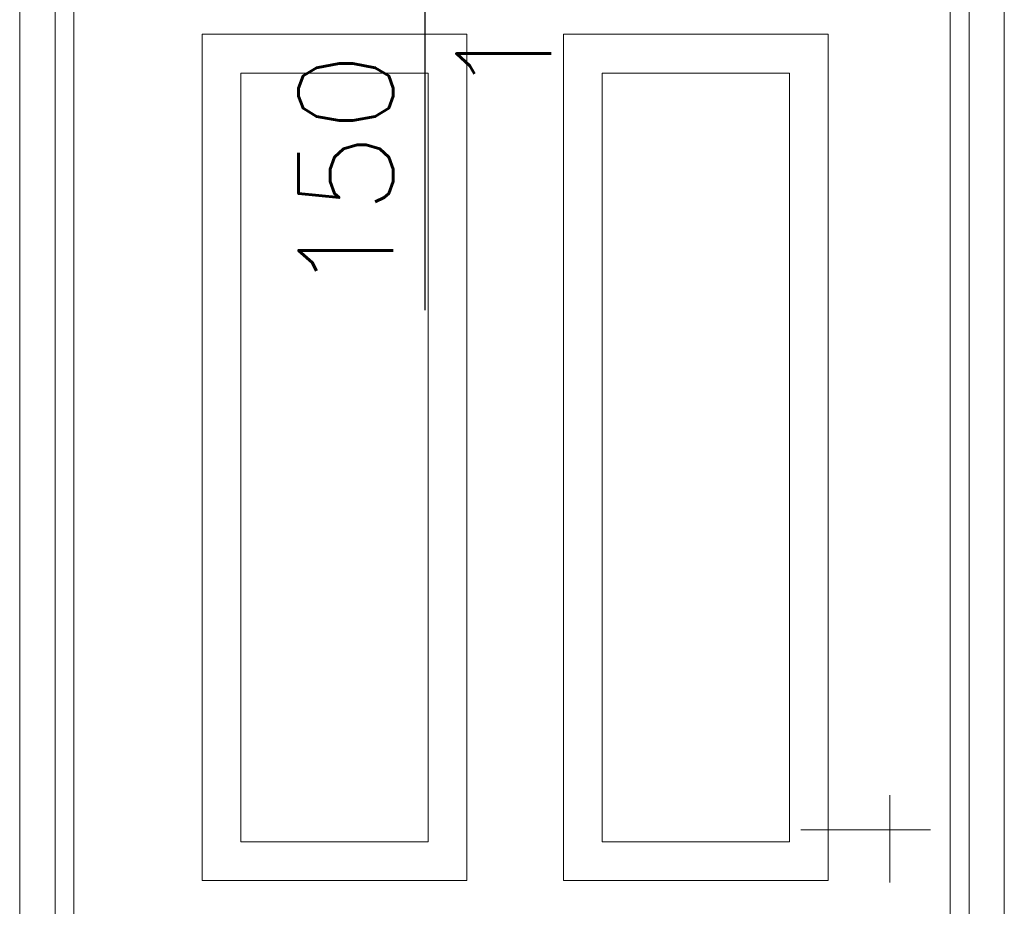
# Model space of a CAD drawing. Header units: millimetres. Extents: x -573548 to 674770, y -246895 to -89040.
# Tile 57 of 93: x 98265 to 99305, y -237177 to -236241. Entities that reach past the tile are written whole.
import ezdxf

# ---------------------------------------------------------------- set-up
doc = ezdxf.new("R2010")
doc.units = ezdxf.units.MM
doc.layers.add('DRZWI_Nr_pióra__1', color=8, linetype='Continuous', lineweight=9)
doc.layers.add('DRZWI_Nr_pióra__2', color=8, linetype='Continuous', lineweight=9)
doc.layers.add('FLUID-W2-100-ARRGR', color=7, linetype='Continuous')
doc.styles.add('FDBES', font='simplex.shx')
doc.dimstyles.new('FDBES', dxfattribs={"dimscale": 50, "dimtxt": 4, "dimasz": 2.5, "dimexe": 0.8, "dimexo": 2, "dimgap": 1, "dimtad": 1, "dimdsep": 46, "dimtxsty": 'FDBES', "dimcen": 2.5, "dimclrd": 4, "dimclre": 5, "dimadec": 0, "dimazin": 0, "dimtfac": 1, "dimtmove": 0, "dimatfit": 3, "dimfxl": 1, "dimarcsym": 0})

# ---------------------------------------------------------------- blocks, each defined once
blk = doc.blocks.new('A$C685D2BB2')
at = {"layer": 'DRZWI_Nr_pióra__1'}
for p, q in [((20141.8, 10767.3), (20141.8, 8782.8)), ((21107.3, 8782.8), (21107.3, 10767.3)), ((20161.8, 10747.3), (20161.8, 8782.8)), ((21087.3, 8782.8), (21087.3, 10747.3))]:
    blk.add_line(p, q, dxfattribs=at)
for points in [[(20297.1, 10638.2), (20576.8, 10638.2), (20576.8, 9744.7), (20297.1, 9744.7)], [(20958.5, 10638.2), (20678.8, 10638.2), (20678.8, 9744.7), (20958.5, 9744.7)], [(20338.1, 10597.1), (20535.8, 10597.1), (20535.8, 9785.7), (20338.1, 9785.7)], [(20917.5, 10597.1), (20719.8, 10597.1), (20719.8, 9785.7), (20917.5, 9785.7)]]:
    blk.add_lwpolyline(points, close=True, dxfattribs=at)
at = {"layer": 'DRZWI_Nr_pióra__2'}
for p, q in [((20104.5, 10804.6), (20104.5, 8784.5)), ((21144.5, 8784.5), (21144.5, 10804.6)), ((21023.7, 9834.7), (21023.7, 9742.6)), ((21066.6, 9798.3), (20929.5, 9798.3))]:
    blk.add_line(p, q, dxfattribs=at)
blk = doc.blocks.new('*U60924')
at = {"insert": (352.4, 0), "char_height": 100, "attachment_point": 5, "rotation": 180, "style": 'FDBES'}
blk.add_mtext('150 m{\\A2;\\H0.5x;3}/h\\P160', dxfattribs=at)
at = {"color": 5}
blk.add_leader([(0, 0), (704.8, 0)], dimstyle='FDBES', override={"dimscale": 20, "dimclrd": 5}, dxfattribs=at)

msp = doc.modelspace()

# ---------------------------------------------------------------- block references
at = {"color": 150}
msp.add_blockref('A$C685D2BB2', (78160.5, -246894.6), dxfattribs=at)
at = {"layer": 'FLUID-W2-100-ARRGR', "color": 150, "rotation": 270}
msp.add_blockref('*U60924', (98692.9, -235843, -65507.6), dxfattribs=at)

doc.saveas('drawing.dxf')
